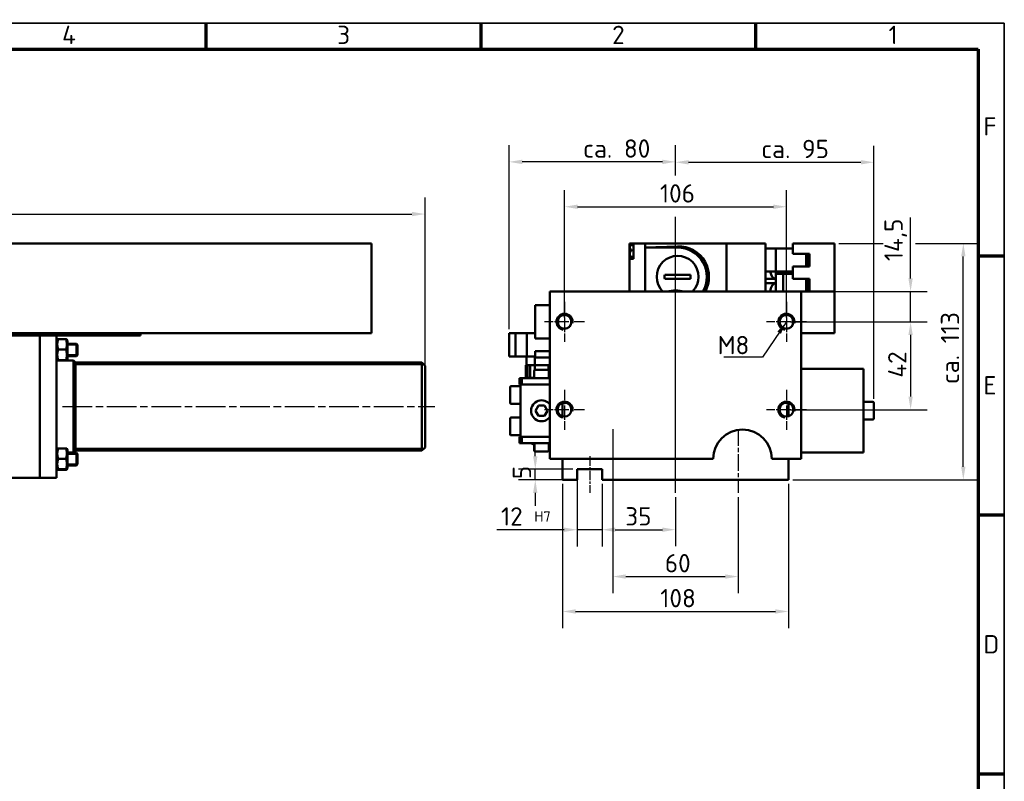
# Model space of a CAD drawing. Header units: millimetres. Extents: x 12 to 1038, y 12 to 732.
# Tile 4 of 4: x 567 to 1038, y 368 to 732. Entities that reach past the tile are written whole.
import ezdxf

# ---------------------------------------------------------------- set-up
doc = ezdxf.new("R2010")
doc.units = ezdxf.units.MM
doc.header["$LTSCALE"] = 2.5
doc.linetypes.add('CHAIN', pattern=[0.3543, 0.2362, -0.0295, 0.0591, -0.0295])
doc.layers.get('0').update_dxf_attribs({"lineweight": 25})
for name, color, linetype, lineweight in [('Bemaßung (ISO)', 7, 'Continuous', 25), ('Mittellinie (ISO)', 7, 'Continuous', 25), ('Mittelpunktmarkierung (ISO)', 7, 'Continuous', 25), ('Rahmen (ISO)', 7, 'Continuous', 70), ('Sichtbar (ISO)', 7, 'Continuous', 50), ('Sichtbar schmal (ISO)', 7, 'Continuous', 35), ('Symbol (ISO)', 7, 'Continuous', 25)]:
    doc.layers.add(name, color=color, linetype=linetype, lineweight=lineweight)
doc.styles.add('Notiztext (DIN)', font='isocpeur.ttf')
doc.dimstyles.new('Standard (DIN)', dxfattribs={"dimscale": 2.5, "dimtxt": 3.5, "dimasz": 2.5, "dimexe": 3.175, "dimexo": 0.8, "dimgap": 0.8, "dimtad": 1, "dimdec": 3, "dimrnd": 1e-08, "dimtxsty": 'Notiztext (DIN)', "dimcen": 0.09, "dimdle": 10, "dimclrd": 256, "dimclre": 256, "dimclrt": 256, "dimazin": 2, "dimtfac": 0.571429, "dimtdec": 3, "dimtmove": 0, "dimatfit": 3, "dimfxl": 1, "dimtolj": 1, "dimlwd": -1, "dimlwe": -1, "dimarcsym": 0})
doc.dimstyles.new('Standard - Methode 2a (DIN)$7', dxfattribs={"dimscale": 2.5, "dimtxt": 3.5, "dimasz": 2.5, "dimexe": 3.175, "dimexo": 0.8, "dimgap": 0.8, "dimtad": 1, "dimtih": 1, "dimtoh": 1, "dimrnd": 1e-08, "dimtxsty": 'Notiztext (DIN)', "dimcen": 0.09, "dimdle": 10, "dimclrd": 256, "dimclre": 256, "dimclrt": 256, "dimazin": 2, "dimtfac": 1, "dimtmove": 0, "dimatfit": 3, "dimfxl": 1, "dimtolj": 1, "dimlwd": -1, "dimlwe": -1, "dimarcsym": 0})

# ---------------------------------------------------------------- blocks, each defined once
blk = doc.blocks.new('Ränder Hagen+Goebel Rahmen')
at = {"layer": 'Rahmen (ISO)', "linetype": 'Continuous', "lineweight": 35}
for p, q in [((5, 292), (415, 292)), ((415, 292), (415, 5))]:
    blk.add_line(p, q, dxfattribs=at)
at = {"layer": 'Rahmen (ISO)'}
for p, q in [((262.5, 287), (262.5, 292)), ((315, 287), (315, 292)), ((367.5, 287), (367.5, 292)), ((10, 287), (410, 287)), ((410, 287), (410, 10)), ((410, 247.5), (415, 247.5)), ((410, 198), (415, 198)), ((410, 148.5), (415, 148.5))]:
    blk.add_line(p, q, dxfattribs=at)
at = {"layer": 'Symbol (ISO)', "char_height": 3.5, "style": 'Notiztext (DIN)'}
for s, insert, attachment_point in [('4', (236.25, 288), 8), ('3', (288.75, 288), 8), ('2', (341.25, 288), 8), ('1', (393.75, 288), 8), ('F', (411, 272.25), 4), ('E', (411, 222.75), 4), ('D', (411, 173.25), 4)]:
    blk.add_mtext(s, dxfattribs=dict(at, insert=insert, attachment_point=attachment_point))
blk = doc.blocks.new('*D13')
at = {"layer": 'Bemaßung (ISO)'}
for p, q in [((79.24, 603.74), (79.24, 646.67)), ((760.74, 557.66), (760.74, 646.67)), ((85.49, 638.74), (754.49, 638.74))]:
    blk.add_line(p, q, dxfattribs=at)
for points in [[(85.49, 639.78), (85.49, 637.69), (79.24, 638.74)], [(754.49, 639.78), (754.49, 637.69), (760.74, 638.74)]]:
    blk.add_solid(points, dxfattribs=at)
at = {"layer": 'Defpoints', "color": 0}
for p in [(760.74, 638.74), (79.24, 601.74), (760.74, 555.66)]:
    blk.add_point(p, dxfattribs=at)
at = {"layer": 'Bemaßung (ISO)', "insert": (311.49, 649.49), "char_height": 8.75, "attachment_point": 1, "style": 'Notiztext (DIN)'}
blk.add_mtext('\\A1; ca. 682', dxfattribs=at)
blk = doc.blocks.new('*D20')
at = {"layer": 'Bemaßung (ISO)'}
for p, q in [((813.41, 522.99), (813.41, 529.24)), ((831.41, 516.74), (805.47, 516.74)), ((813.41, 511.74), (813.41, 516.74)), ((831.41, 511.74), (805.47, 511.74)), ((813.41, 505.49), (813.41, 499.24))]:
    blk.add_line(p, q, dxfattribs=at)
for points in [[(812.37, 522.99), (814.45, 522.99), (813.41, 516.74)], [(812.37, 505.49), (814.45, 505.49), (813.41, 511.74)]]:
    blk.add_solid(points, dxfattribs=at)
at = {"layer": 'Defpoints', "color": 0}
for p in [(813.41, 516.74), (833.41, 516.74), (833.41, 511.74)]:
    blk.add_point(p, dxfattribs=at)
at = {"layer": 'Bemaßung (ISO)', "insert": (802.66, 512.05), "char_height": 8.75, "attachment_point": 1, "rotation": 90, "style": 'Notiztext (DIN)'}
blk.add_mtext('\\A1;5', dxfattribs=at)
blk = doc.blocks.new('*D21')
at = {"layer": 'Bemaßung (ISO)'}
for p, q in [((833.41, 514.74), (833.41, 479.92)), ((845.41, 509.74), (845.41, 479.92)), ((827.16, 487.86), (795.04, 487.86)), ((845.41, 487.86), (833.41, 487.86)), ((851.66, 487.86), (857.91, 487.86))]:
    blk.add_line(p, q, dxfattribs=at)
for points in [[(827.16, 488.9), (827.16, 486.82), (833.41, 487.86)], [(851.66, 488.9), (851.66, 486.82), (845.41, 487.86)]]:
    blk.add_solid(points, dxfattribs=at)
at = {"layer": 'Defpoints', "color": 0}
for p in [(833.41, 516.74), (845.41, 511.74), (845.41, 487.86)]:
    blk.add_point(p, dxfattribs=at)
at = {"layer": 'Bemaßung (ISO)', "insert": (797.04, 498.61), "char_height": 8.75, "attachment_point": 1, "style": 'Notiztext (DIN)'}
blk.add_mtext('\\A1;12 \\fISOCPEUR|b0|i0;\\H5.0000;H7', dxfattribs=at)
blk = doc.blocks.new('*D22')
at = {"layer": 'Bemaßung (ISO)'}
for p, q in [((845.41, 509.74), (845.41, 479.95)), ((880.41, 503.49), (880.41, 479.95)), ((851.66, 487.89), (874.16, 487.89))]:
    blk.add_line(p, q, dxfattribs=at)
for points in [[(851.66, 488.93), (851.66, 486.85), (845.41, 487.89)], [(874.16, 488.93), (874.16, 486.85), (880.41, 487.89)]]:
    blk.add_solid(points, dxfattribs=at)
at = {"layer": 'Defpoints', "color": 0}
for p in [(845.41, 511.74), (880.41, 505.49), (880.41, 487.89)]:
    blk.add_point(p, dxfattribs=at)
at = {"layer": 'Bemaßung (ISO)', "insert": (856.41, 498.64), "char_height": 8.75, "attachment_point": 1, "style": 'Notiztext (DIN)'}
blk.add_mtext('\\A1;35', dxfattribs=at)
blk = doc.blocks.new('*D23')
at = {"layer": 'Bemaßung (ISO)'}
for p, q in [((850.41, 533.99), (850.41, 457.55)), ((910.41, 503.49), (910.41, 457.55)), ((856.66, 465.49), (904.16, 465.49))]:
    blk.add_line(p, q, dxfattribs=at)
for points in [[(856.66, 466.53), (856.66, 464.44), (850.41, 465.49)], [(904.16, 466.53), (904.16, 464.44), (910.41, 465.49)]]:
    blk.add_solid(points, dxfattribs=at)
at = {"layer": 'Defpoints', "color": 0}
for p in [(850.41, 535.99), (910.41, 505.49), (910.41, 465.49)]:
    blk.add_point(p, dxfattribs=at)
at = {"layer": 'Bemaßung (ISO)', "insert": (875.32, 476.24), "char_height": 8.75, "attachment_point": 1, "style": 'Notiztext (DIN)'}
blk.add_mtext('\\A1;60', dxfattribs=at)
blk = doc.blocks.new('*D24')
at = {"layer": 'Bemaßung (ISO)'}
for p, q in [((826.41, 509.74), (826.41, 440.86)), ((934.41, 509.74), (934.41, 440.86)), ((832.66, 448.79), (928.16, 448.79))]:
    blk.add_line(p, q, dxfattribs=at)
for points in [[(832.66, 449.83), (832.66, 447.75), (826.41, 448.79)], [(928.16, 449.83), (928.16, 447.75), (934.41, 448.79)]]:
    blk.add_solid(points, dxfattribs=at)
at = {"layer": 'Defpoints', "color": 0}
for p in [(826.41, 511.74), (934.41, 511.74), (934.41, 448.79)]:
    blk.add_point(p, dxfattribs=at)
at = {"layer": 'Bemaßung (ISO)', "insert": (873.13, 459.54), "char_height": 8.75, "attachment_point": 1, "style": 'Notiztext (DIN)'}
blk.add_mtext('\\A1;108', dxfattribs=at)
blk = doc.blocks.new('*D25')
at = {"layer": 'Bemaßung (ISO)'}
for p, q in [((800.91, 583.74), (800.91, 671.61)), ((880.41, 657.17), (880.41, 671.61)), ((874.16, 663.68), (807.16, 663.68)), ((880.41, 507.49), (880.41, 637.35))]:
    blk.add_line(p, q, dxfattribs=at)
for points in [[(807.16, 664.72), (807.16, 662.63), (800.91, 663.68)], [(874.16, 664.72), (874.16, 662.63), (880.41, 663.68)]]:
    blk.add_solid(points, dxfattribs=at)
at = {"layer": 'Defpoints', "color": 0}
for p in [(800.91, 663.68), (800.91, 581.74), (880.41, 505.49)]:
    blk.add_point(p, dxfattribs=at)
at = {"layer": 'Bemaßung (ISO)', "insert": (849.53, 670.05), "char_height": 8.75, "attachment_point": 5, "style": 'Notiztext (DIN)'}
blk.add_mtext('\\A1; ca. 80', dxfattribs=at)
blk = doc.blocks.new('*D26')
at = {"layer": 'Bemaßung (ISO)'}
for p, q in [((880.41, 658.22), (880.41, 671.42)), ((975.21, 550.49), (975.21, 671.42)), ((886.66, 663.49), (968.96, 663.49)), ((880.41, 507.49), (880.41, 632.97))]:
    blk.add_line(p, q, dxfattribs=at)
for points in [[(886.66, 664.53), (886.66, 662.44), (880.41, 663.49)], [(968.96, 664.53), (968.96, 662.44), (975.21, 663.49)]]:
    blk.add_solid(points, dxfattribs=at)
at = {"layer": 'Defpoints', "color": 0}
for p in [(975.21, 663.49), (975.21, 548.49), (880.41, 505.49)]:
    blk.add_point(p, dxfattribs=at)
at = {"layer": 'Bemaßung (ISO)', "insert": (934.76, 669.86), "char_height": 8.75, "attachment_point": 5, "style": 'Notiztext (DIN)'}
blk.add_mtext('\\A1; ca. 95', dxfattribs=at)
blk = doc.blocks.new('*D27')
at = {"layer": 'Bemaßung (ISO)'}
for p, q in [((958.41, 624.74), (979.66, 624.74)), ((995.02, 624.74), (1025.85, 624.74)), ((1017.92, 517.99), (1017.92, 618.49)), ((936.41, 511.74), (1025.85, 511.74))]:
    blk.add_line(p, q, dxfattribs=at)
for points in [[(1016.87, 618.49), (1018.96, 618.49), (1017.92, 624.74)], [(1016.87, 517.99), (1018.96, 517.99), (1017.92, 511.74)]]:
    blk.add_solid(points, dxfattribs=at)
at = {"layer": 'Defpoints', "color": 0}
for p in [(956.41, 624.74), (1017.92, 624.74), (934.41, 511.74)]:
    blk.add_point(p, dxfattribs=at)
at = {"layer": 'Bemaßung (ISO)', "insert": (1011.54, 574.68), "char_height": 8.75, "attachment_point": 5, "rotation": 90, "style": 'Notiztext (DIN)'}
blk.add_mtext('\\A1;ca. 113', dxfattribs=at)
blk = doc.blocks.new('*D30')
at = {"layer": 'Bemaßung (ISO)'}
for p, q in [((827.41, 589.24), (827.41, 650.17)), ((933.41, 589.24), (933.41, 650.17)), ((833.66, 642.24), (927.16, 642.24))]:
    blk.add_line(p, q, dxfattribs=at)
for points in [[(833.66, 643.28), (833.66, 641.19), (827.41, 642.24)], [(927.16, 643.28), (927.16, 641.19), (933.41, 642.24)]]:
    blk.add_solid(points, dxfattribs=at)
at = {"layer": 'Defpoints', "color": 0}
for p in [(933.41, 642.24), (827.41, 587.24), (933.41, 587.24)]:
    blk.add_point(p, dxfattribs=at)
at = {"layer": 'Bemaßung (ISO)', "insert": (872.97, 652.99), "char_height": 8.75, "attachment_point": 1, "style": 'Notiztext (DIN)'}
blk.add_mtext('\\A1;106', dxfattribs=at)
blk = doc.blocks.new('*D31')
at = {"layer": 'Bemaßung (ISO)'}
for p, q in [((992.73, 607.99), (992.73, 637.05)), ((822.41, 601.74), (1000.67, 601.74)), ((992.73, 587.24), (992.73, 601.74)), ((935.41, 587.24), (1000.67, 587.24)), ((992.73, 580.99), (992.73, 574.74))]:
    blk.add_line(p, q, dxfattribs=at)
for points in [[(991.69, 607.99), (993.77, 607.99), (992.73, 601.74)], [(991.69, 580.99), (993.77, 580.99), (992.73, 587.24)]]:
    blk.add_solid(points, dxfattribs=at)
at = {"layer": 'Defpoints', "color": 0}
for p in [(820.41, 601.74), (933.41, 587.24), (992.73, 587.24)]:
    blk.add_point(p, dxfattribs=at)
at = {"layer": 'Bemaßung (ISO)', "insert": (980.23, 616.24), "char_height": 8.75, "attachment_point": 1, "rotation": 90, "style": 'Notiztext (DIN)'}
blk.add_mtext('\\A1;14,5', dxfattribs=at)
blk = doc.blocks.new('*D32')
at = {"layer": 'Bemaßung (ISO)'}
for p, q in [((935.41, 587.24), (1000.67, 587.24)), ((992.73, 580.99), (992.73, 551.49)), ((935.41, 545.24), (1000.67, 545.24))]:
    blk.add_line(p, q, dxfattribs=at)
for points in [[(991.69, 580.99), (993.77, 580.99), (992.73, 587.24)], [(991.69, 551.49), (993.77, 551.49), (992.73, 545.24)]]:
    blk.add_solid(points, dxfattribs=at)
at = {"layer": 'Defpoints', "color": 0}
for p in [(933.41, 587.24), (933.41, 545.24), (992.73, 545.24)]:
    blk.add_point(p, dxfattribs=at)
at = {"layer": 'Bemaßung (ISO)', "insert": (981.98, 560.55), "char_height": 8.75, "attachment_point": 1, "rotation": 90, "style": 'Notiztext (DIN)'}
blk.add_mtext('\\A1;42', dxfattribs=at)

msp = doc.modelspace()

# ---------------------------------------------------------------- linework, layer by layer
at = {"layer": 'Bemaßung (ISO)'}
msp.add_line((760.7379, 555.6583), (760.7379, 557.6583), dxfattribs=at)
at = {"layer": 'Mittellinie (ISO)', "linetype": 'CHAIN', "ltscale": 23.990969}
for p, q in [((880.4115, 505.4858), (880.4115, 566.4858)), ((587.4879, 546.7358), (765.4879, 546.7358))]:
    msp.add_line(p, q, dxfattribs=at)
at = {"layer": 'Mittellinie (ISO)', "linetype": 'CHAIN', "ltscale": 13.55663}
for p, q in [((850.4115, 535.9858), (850.4115, 505.4858)), ((910.4115, 535.9858), (910.4115, 505.4858))]:
    msp.add_line(p, q, dxfattribs=at)
at = {"layer": 'Mittellinie (ISO)', "linetype": 'CHAIN', "ltscale": 7.778352}
msp.add_line((839.4115, 522.9858), (839.4115, 505.4858), dxfattribs=at)
at = {"layer": 'Mittelpunktmarkierung (ISO)', "linetype": 'CHAIN', "ltscale": 8.510415}
for p, q in [((827.4115, 596.8093), (827.4115, 577.6623)), ((933.4115, 596.8093), (933.4115, 577.6623)), ((836.985, 587.2358), (817.838, 587.2358)), ((942.985, 587.2358), (923.838, 587.2358)), ((827.4115, 554.8093), (827.4115, 535.6623)), ((933.4115, 554.8093), (933.4115, 535.6623)), ((836.985, 545.2358), (817.838, 545.2358)), ((942.985, 545.2358), (923.838, 545.2358))]:
    msp.add_line(p, q, dxfattribs=at)
at = {"layer": 'Sichtbar (ISO)'}
for p, q in [((495.2379, 624.7358), (735.2379, 624.7358)), ((735.2379, 581.7358), (735.2379, 624.7358)), ((858.4115, 624.6358), (858.4115, 621.3358)), ((860.4115, 624.6358), (858.4115, 624.6358)), ((858.4115, 621.3358), (858.4115, 617.3358)), ((858.6115, 623.3202), (858.6115, 621.7358)), ((858.6115, 621.7358), (859.0679, 621.7358)), ((859.0679, 623.8183), (860.4115, 623.9358)), ((859.0679, 621.7358), (859.4215, 621.7358)), ((859.4215, 620.9358), (859.4215, 621.7358)), ((860.4115, 624.6358), (860.4115, 617.3358)), ((865.9115, 624.6358), (860.4115, 624.6358)), ((865.9115, 624.6358), (865.9115, 624.7358)), ((902.8813, 624.7358), (865.9115, 624.7358)), ((865.9115, 624.6358), (865.9115, 601.7358)), ((865.9115, 622.7358), (881.4115, 623.2771)), ((881.4115, 622.7358), (865.9115, 622.7358)), ((902.8813, 624.7358), (904.8115, 624.7358)), ((905.4814, 624.7358), (904.8115, 624.7358)), ((904.8115, 601.7358), (904.8115, 624.7358)), ((910.3377, 624.7358), (905.4814, 624.7358)), ((912.5547, 624.7358), (910.3377, 624.7358)), ((919.9069, 624.7358), (912.5547, 624.7358)), ((922.02, 624.7358), (919.9069, 624.7358)), ((922.4115, 624.7358), (922.02, 624.7358)), ((922.4115, 624.7358), (923.4115, 624.7358)), ((923.4115, 622.2358), (923.4115, 624.7358)), ((923.4115, 622.2358), (923.4115, 611.2358)), ((923.4115, 622.2358), (928.4115, 622.2358)), ((928.4115, 622.2358), (928.4115, 611.2358)), ((928.4115, 622.2358), (936.4115, 622.2358)), ((936.4115, 619.7358), (936.4115, 624.7358)), ((936.4115, 624.7358), (956.4115, 624.7358)), ((956.4115, 624.7358), (956.4115, 601.7358)), ((860.4115, 617.3358), (858.4115, 617.3358)), ((858.4115, 617.3358), (858.4115, 601.7358)), ((859.0679, 620.9358), (858.6115, 620.9358)), ((858.6115, 620.9358), (858.6115, 618.9515)), ((859.4215, 620.9358), (859.0679, 620.9358)), ((859.0679, 618.4534), (860.4115, 618.3358)), ((944.4115, 619.7358), (936.4115, 619.7358)), ((942.9115, 619.7358), (942.9115, 613.7358)), ((943.4115, 619.2358), (942.9115, 619.7358)), ((943.4115, 614.2358), (943.4115, 619.2358)), ((944.4115, 613.7358), (944.4115, 619.7358)), ((936.4115, 613.7358), (944.4115, 613.7358)), ((936.4115, 607.7358), (936.4115, 613.7358)), ((943.4115, 614.2358), (942.9115, 613.7358)), ((875.2608, 609.7358), (887.5622, 609.7358)), ((887.5622, 607.7358), (875.2608, 607.7358)), ((923.4115, 601.7358), (923.4115, 611.2358)), ((923.4115, 611.2358), (928.4115, 611.2358)), ((923.4115, 607.7458), (928.3341, 607.7458)), ((928.3341, 607.7458), (928.3341, 611.2358)), ((928.4115, 610.2358), (928.3341, 610.2358)), ((928.4115, 611.2358), (936.4115, 611.2358)), ((931.9115, 610.2358), (928.4115, 610.2358)), ((928.4115, 601.7358), (928.4115, 610.2358)), ((936.4115, 610.2358), (931.9115, 610.2358)), ((931.9115, 601.7358), (931.9115, 610.2358)), ((944.4115, 607.7358), (936.4115, 607.7358)), ((942.9115, 607.7358), (943.4115, 607.2358)), ((942.9115, 607.7358), (942.9115, 601.7358)), ((943.4115, 602.2358), (943.4115, 607.2358)), ((944.4115, 601.7358), (944.4115, 607.7358)), ((923.4115, 605.7258), (928.3341, 605.7258)), ((928.3341, 601.7358), (928.3341, 605.7258)), ((942.9115, 601.7358), (943.4115, 602.2358)), ((820.4115, 521.7358), (820.4115, 601.7358)), ((820.4115, 601.7358), (940.4115, 601.7358)), ((940.4115, 601.7358), (940.4115, 521.7358)), ((940.4115, 601.7358), (956.4115, 601.7358)), ((956.4115, 601.7358), (956.4115, 581.7358)), ((813.4115, 595.2358), (813.4115, 579.2358)), ((820.4115, 595.2358), (813.4115, 595.2358)), ((824.4115, 588.6661), (824.4115, 585.8056)), ((936.4115, 585.8056), (936.4115, 588.6661)), ((425.2379, 581.7358), (735.2379, 581.7358)), ((549.7379, 580.7358), (624.7379, 580.7358)), ((576.7379, 580.7358), (576.7379, 512.7358)), ((576.7379, 580.7358), (576.7379, 512.7358)), ((584.7379, 580.7358), (584.7379, 512.7358)), ((584.7379, 578.2418), (585.0578, 578.7958)), ((585.502, 578.9032), (589.1738, 578.9032)), ((589.9379, 578.2418), (589.6181, 578.7958)), ((624.7379, 581.7358), (624.7379, 580.7358)), ((800.9115, 581.7358), (803.9115, 581.7358)), ((800.9115, 570.7358), (800.9115, 581.7358)), ((803.9115, 581.7358), (809.4115, 581.7358)), ((803.9115, 581.7358), (803.9115, 570.7358)), ((809.4115, 581.7358), (809.4115, 570.7358)), ((809.4115, 581.7358), (813.4115, 581.7358)), ((813.4115, 579.2358), (820.4115, 579.2358)), ((956.4115, 581.7358), (940.4115, 581.7358)), ((585.502, 574.0226), (589.1738, 574.0226)), ((589.9379, 569.3418), (589.9379, 578.2418)), ((589.9379, 576.7918), (594.2379, 576.7918)), ((594.2379, 570.7918), (594.2379, 576.7918)), ((594.7379, 576.2918), (594.2379, 576.7918)), ((594.7379, 576.2918), (594.7379, 571.2918)), ((584.7379, 569.3418), (585.0578, 568.7878)), ((589.9379, 569.3418), (589.6181, 568.7878)), ((589.9379, 570.7918), (594.2379, 570.7918)), ((594.7379, 571.2918), (594.2379, 570.7918)), ((803.9115, 570.7358), (800.9115, 570.7358)), ((809.4115, 570.7358), (803.9115, 570.7358)), ((809.2115, 566.5358), (809.2115, 570.7358)), ((813.4115, 570.7358), (809.4115, 570.7358)), ((813.2115, 566.5358), (813.2115, 570.7358)), ((820.4115, 573.2358), (813.4115, 573.2358)), ((813.4115, 573.2358), (813.4115, 570.2358)), ((820.4115, 570.2358), (813.4115, 570.2358)), ((584.7379, 568.7358), (585.1828, 568.7358)), ((585.502, 568.9112), (589.1738, 568.9112)), ((585.502, 568.6805), (589.1738, 568.6805)), ((589.4931, 568.7358), (592.7379, 568.7358)), ((592.7379, 524.7358), (592.7379, 568.7358)), ((593.7379, 567.7358), (592.7379, 568.7358)), ((593.7379, 525.7358), (593.7379, 567.7358)), ((593.7379, 567.7358), (759.2379, 567.7358)), ((593.7379, 525.7358), (593.7379, 567.7358)), ((759.2379, 525.7358), (759.2379, 567.7358)), ((760.7379, 566.2358), (759.2379, 567.7358)), ((760.7379, 527.2358), (760.7379, 566.2358)), ((808.9115, 566.5358), (809.6492, 566.5358)), ((808.9115, 560.2358), (808.9115, 566.5358)), ((809.6492, 566.5358), (810.9442, 566.5358)), ((809.6492, 560.5358), (809.6492, 566.5358)), ((810.9442, 566.5358), (813.1706, 566.5358)), ((810.9442, 566.5358), (810.9442, 560.5358)), ((813.1706, 566.5358), (813.1706, 564.2102)), ((813.1706, 566.5358), (819.6551, 566.5358)), ((819.6551, 566.5358), (820.4115, 566.5358)), ((819.6551, 564.2092), (819.6551, 566.5358)), ((959.4115, 564.7358), (940.4115, 564.7358)), ((959.4115, 564.7258), (959.4115, 564.7358)), ((959.5115, 564.7258), (959.4115, 564.7258)), ((970.2115, 564.7358), (959.5115, 564.7358)), ((959.5115, 564.7358), (959.5115, 564.7258)), ((970.2115, 564.7358), (970.2115, 524.7358)), ((806.9115, 560.2358), (805.9115, 560.2358)), ((805.9115, 560.2358), (805.9115, 557.2358)), ((806.9115, 557.2358), (806.9115, 560.2358)), ((820.4115, 560.2358), (806.9115, 560.2358)), ((809.6492, 560.5358), (812.9115, 560.5358)), ((812.9115, 563.8358), (812.9115, 560.2358)), ((813.3115, 564.2358), (819.5115, 564.2358)), ((819.9115, 563.8358), (819.9115, 560.2358)), ((819.9115, 560.5358), (820.4115, 560.5358)), ((801.4115, 548.4858), (801.4115, 555.9858)), ((801.9115, 556.4858), (806.4115, 556.4858)), ((805.9115, 557.2358), (806.4115, 557.2358)), ((806.4115, 532.2358), (806.4115, 557.2358)), ((806.4115, 557.2358), (820.4115, 557.2358)), ((801.9115, 547.9858), (806.4115, 547.9858)), ((813.5247, 544.7358), (814.9681, 547.2358)), ((814.9681, 547.2358), (817.8549, 547.2358)), ((817.8549, 547.2358), (819.2982, 544.7358)), ((826.4115, 542.0664), (826.4115, 548.4053)), ((934.4115, 548.4053), (934.4115, 542.0664)), ((974.7115, 548.9858), (970.2115, 548.9858)), ((975.2115, 548.4858), (975.2115, 540.9858)), ((801.4115, 533.4858), (801.4115, 540.9858)), ((801.9115, 541.4858), (806.4115, 541.4858)), ((814.9681, 542.2358), (813.5247, 544.7358)), ((817.8549, 542.2358), (814.9681, 542.2358)), ((819.2982, 544.7358), (817.8549, 542.2358)), ((974.7115, 540.4858), (970.2115, 540.4858)), ((801.9115, 532.9858), (806.4115, 532.9858)), ((805.9115, 532.2358), (805.9115, 529.2358)), ((806.4115, 532.2358), (805.9115, 532.2358)), ((820.4115, 532.2358), (806.4115, 532.2358)), ((806.9115, 529.2358), (806.9115, 532.2358)), ((760.7379, 527.2358), (759.2379, 525.7358)), ((805.9115, 529.2358), (806.9115, 529.2358)), ((820.4115, 529.2358), (806.9115, 529.2358)), ((812.9115, 528.7358), (812.4115, 528.7358)), ((812.9115, 525.6358), (812.9115, 529.2358)), ((819.9115, 525.6358), (819.9115, 529.2358)), ((820.4115, 528.7358), (819.9115, 528.7358)), ((584.7379, 526.0862), (585.057, 526.6389)), ((585.502, 526.7284), (589.1738, 526.7284)), ((589.9379, 526.0862), (589.6188, 526.6389)), ((589.9379, 517.1862), (589.9379, 526.0862)), ((589.9379, 524.7358), (592.7379, 524.7358)), ((589.9379, 524.6362), (594.2379, 524.6362)), ((593.7379, 525.7358), (592.7379, 524.7358)), ((593.7379, 525.7358), (759.2379, 525.7358)), ((594.2379, 518.6362), (594.2379, 524.6362)), ((594.7379, 524.1362), (594.2379, 524.6362)), ((594.7379, 524.1362), (594.7379, 519.1362)), ((819.5115, 525.2358), (813.3115, 525.2358)), ((959.4115, 524.7358), (940.4115, 524.7358)), ((959.4115, 524.7458), (959.4215, 524.7458)), ((959.4115, 524.7358), (959.4115, 524.7458)), ((959.4215, 524.7458), (959.4215, 524.7358)), ((970.2115, 524.7358), (959.4215, 524.7358)), ((585.502, 521.8261), (589.1738, 521.8261)), ((589.9379, 518.6362), (594.2379, 518.6362)), ((589.9379, 518.6358), (594.2379, 518.6358)), ((594.7379, 519.1362), (594.2379, 518.6362)), ((594.7379, 519.1358), (594.2379, 518.6358)), ((594.2379, 518.6358), (594.2379, 518.6362)), ((594.7379, 519.1362), (594.7379, 519.1358)), ((898.4115, 521.7358), (820.4115, 521.7358)), ((826.4115, 511.7358), (826.4115, 521.7358)), ((940.4115, 521.7358), (926.4115, 521.7358)), ((934.4115, 521.7358), (934.4115, 511.7358)), ((584.7379, 517.1862), (585.057, 516.6335)), ((585.502, 516.7338), (589.1738, 516.7338)), ((585.502, 516.544), (589.1738, 516.544)), ((589.9379, 517.1862), (589.6188, 516.6335)), ((845.4115, 516.7358), (833.4115, 516.7358)), ((833.4115, 516.7358), (833.4115, 511.7358)), ((845.4115, 511.7358), (845.4115, 516.7358)), ((576.7379, 512.7358), (558.7379, 512.7358)), ((584.7379, 512.7358), (576.7379, 512.7358)), ((833.4115, 511.7358), (826.4115, 511.7358)), ((934.4115, 511.7358), (845.4115, 511.7358))]:
    msp.add_line(p, q, dxfattribs=at)
at = {"layer": 'Sichtbar (ISO)', "flags": 128}
for points in [[(928.3341, 607.7458), (928.334, 607.7459), (928.3337, 607.7459), (928.3331, 607.7459), (928.3323, 607.746), (928.3313, 607.7461), (928.33, 607.7463), (928.3285, 607.7464), (928.3267, 607.7466), (928.3248, 607.7468), (928.3225, 607.747), (928.3201, 607.7472), (928.3174, 607.7475), (928.3145, 607.7478), (928.3114, 607.7481), (928.308, 607.7484), (928.3044, 607.7487), (928.3005, 607.7491), (928.2964, 607.7495), (928.2921, 607.7499), (928.2875, 607.7503), (928.2827, 607.7507), (928.2778, 607.7512), (928.2726, 607.7516), (928.2672, 607.7521)], [(928.2672, 605.7196), (928.2726, 605.72), (928.2778, 605.7205), (928.2827, 605.721), (928.2875, 605.7214), (928.2921, 605.7218), (928.2964, 605.7222), (928.3005, 605.7226), (928.3044, 605.7229), (928.308, 605.7233), (928.3114, 605.7236), (928.3145, 605.7239), (928.3174, 605.7242), (928.3201, 605.7244), (928.3225, 605.7247), (928.3248, 605.7249), (928.3267, 605.7251), (928.3285, 605.7253), (928.33, 605.7254), (928.3313, 605.7255), (928.3323, 605.7257), (928.3331, 605.7257), (928.3337, 605.7258), (928.334, 605.7258), (928.3341, 605.7258)], [(585.502, 578.9032), (585.4261, 578.6725), (585.3584, 578.4495), (585.2984, 578.2332), (585.2458, 578.0227), (585.2, 577.8173), (585.161, 577.6161), (585.1283, 577.4186), (585.1019, 577.224), (585.0815, 577.0317), (585.067, 576.8412), (585.0583, 576.6517), (585.0554, 576.4629), (585.0583, 576.274), (585.067, 576.0846), (585.0815, 575.894), (585.1019, 575.7018), (585.1283, 575.5072), (585.161, 575.3096), (585.2, 575.1085), (585.2458, 574.903), (585.2984, 574.6925), (585.3584, 574.4762), (585.4261, 574.2532), (585.502, 574.0226)], [(585.0578, 578.7958), (585.0608, 578.8), (585.065, 578.8041), (585.0705, 578.8083), (585.0772, 578.8124), (585.0852, 578.8166), (585.0945, 578.8208), (585.1051, 578.825), (585.1169, 578.8293), (585.1301, 578.8336), (585.1446, 578.8379), (585.1604, 578.8422), (585.1776, 578.8466), (585.1963, 578.851), (585.2163, 578.8555), (585.2378, 578.86), (585.2607, 578.8645), (585.2852, 578.8691), (585.3112, 578.8738), (585.3388, 578.8785), (585.368, 578.8833), (585.3989, 578.8882), (585.4315, 578.8931), (585.4659, 578.8981), (585.502, 578.9032)], [(589.1738, 578.9032), (589.21, 578.8981), (589.2443, 578.8931), (589.2769, 578.8882), (589.3078, 578.8833), (589.337, 578.8785), (589.3646, 578.8738), (589.3906, 578.8691), (589.4151, 578.8645), (589.438, 578.86), (589.4595, 578.8555), (589.4796, 578.851), (589.4982, 578.8466), (589.5154, 578.8422), (589.5312, 578.8379), (589.5457, 578.8336), (589.5589, 578.8293), (589.5707, 578.825), (589.5813, 578.8208), (589.5906, 578.8166), (589.5986, 578.8124), (589.6053, 578.8083), (589.6108, 578.8041), (589.615, 578.8), (589.6181, 578.7958)], [(589.1738, 574.0226), (589.2497, 574.2532), (589.3174, 574.4762), (589.3774, 574.6925), (589.4301, 574.903), (589.4758, 575.1085), (589.5148, 575.3096), (589.5475, 575.5072), (589.5739, 575.7018), (589.5943, 575.894), (589.6088, 576.0846), (589.6175, 576.274), (589.6204, 576.4629), (589.6175, 576.6517), (589.6088, 576.8412), (589.5943, 577.0317), (589.5739, 577.224), (589.5475, 577.4186), (589.5148, 577.6161), (589.4758, 577.8173), (589.4301, 578.0227), (589.3774, 578.2332), (589.3174, 578.4495), (589.2497, 578.6725), (589.1738, 578.9032)], [(585.502, 574.0226), (585.4261, 573.781), (585.3584, 573.5474), (585.2984, 573.3209), (585.2458, 573.1005), (585.2, 572.8853), (585.161, 572.6746), (585.1283, 572.4678), (585.1019, 572.264), (585.0815, 572.0626), (585.067, 571.863), (585.0583, 571.6647), (585.0554, 571.4669), (585.0583, 571.2691), (585.067, 571.0707), (585.0815, 570.8712), (585.1019, 570.6698), (585.1283, 570.466), (585.161, 570.2591), (585.2, 570.0484), (585.2458, 569.8333), (585.2984, 569.6129), (585.3584, 569.3863), (585.4261, 569.1528), (585.502, 568.9112)], [(589.1738, 568.9112), (589.2497, 569.1528), (589.3174, 569.3863), (589.3774, 569.6129), (589.4301, 569.8333), (589.4758, 570.0484), (589.5148, 570.2591), (589.5475, 570.466), (589.5739, 570.6698), (589.5943, 570.8712), (589.6088, 571.0707), (589.6175, 571.2691), (589.6204, 571.4669), (589.6175, 571.6647), (589.6088, 571.863), (589.5943, 572.0626), (589.5739, 572.264), (589.5475, 572.4678), (589.5148, 572.6746), (589.4758, 572.8853), (589.4301, 573.1005), (589.3774, 573.3209), (589.3174, 573.5474), (589.2497, 573.781), (589.1738, 574.0226)], [(585.502, 568.9112), (585.4261, 568.9003), (585.3584, 568.8897), (585.2984, 568.8795), (585.2458, 568.8696), (585.2, 568.8599), (585.161, 568.8503), (585.1283, 568.841), (585.1019, 568.8318), (585.0815, 568.8227), (585.067, 568.8137), (585.0583, 568.8048), (585.0554, 568.7958), (585.0583, 568.7869), (585.067, 568.7779), (585.0815, 568.7689), (585.1019, 568.7599), (585.1283, 568.7507), (585.161, 568.7413), (585.2, 568.7318), (585.2458, 568.7221), (585.2984, 568.7121), (585.3584, 568.7019), (585.4261, 568.6914), (585.502, 568.6805)], [(589.1738, 568.6805), (589.2497, 568.6914), (589.3174, 568.7019), (589.3774, 568.7121), (589.4301, 568.7221), (589.4758, 568.7318), (589.5148, 568.7413), (589.5475, 568.7507), (589.5739, 568.7599), (589.5943, 568.7689), (589.6088, 568.7779), (589.6175, 568.7869), (589.6204, 568.7958), (589.6175, 568.8048), (589.6088, 568.8137), (589.5943, 568.8227), (589.5739, 568.8318), (589.5475, 568.841), (589.5148, 568.8503), (589.4758, 568.8599), (589.4301, 568.8696), (589.3774, 568.8795), (589.3174, 568.8897), (589.2497, 568.9003), (589.1738, 568.9112)], [(585.502, 526.7284), (585.4261, 526.4968), (585.3584, 526.2727), (585.2984, 526.0555), (585.2458, 525.844), (585.2, 525.6377), (585.161, 525.4356), (585.1283, 525.2372), (585.1019, 525.0417), (585.0815, 524.8486), (585.067, 524.6572), (585.0583, 524.4669), (585.0554, 524.2772), (585.0583, 524.0876), (585.067, 523.8973), (585.0815, 523.7059), (585.1019, 523.5127), (585.1283, 523.3173), (585.161, 523.1189), (585.2, 522.9168), (585.2458, 522.7104), (585.2984, 522.499), (585.3584, 522.2818), (585.4261, 522.0577), (585.502, 521.8261)], [(585.057, 526.6389), (585.0596, 526.6424), (585.0635, 526.6458), (585.0687, 526.6493), (585.0752, 526.6528), (585.0829, 526.6563), (585.092, 526.6598), (585.1024, 526.6633), (585.1141, 526.6668), (585.1272, 526.6704), (585.1416, 526.674), (585.1574, 526.6776), (585.1746, 526.6812), (585.1932, 526.6849), (585.2133, 526.6886), (585.2349, 526.6924), (585.258, 526.6962), (585.2827, 526.7), (585.3089, 526.7039), (585.3368, 526.7079), (585.3663, 526.7118), (585.3975, 526.7159), (585.4305, 526.72), (585.4653, 526.7242), (585.502, 526.7284)], [(589.1738, 526.7284), (589.2105, 526.7242), (589.2453, 526.72), (589.2783, 526.7159), (589.3095, 526.7118), (589.339, 526.7079), (589.3669, 526.7039), (589.3931, 526.7), (589.4178, 526.6962), (589.4409, 526.6924), (589.4625, 526.6886), (589.4826, 526.6849), (589.5012, 526.6812), (589.5184, 526.6776), (589.5342, 526.674), (589.5487, 526.6704), (589.5617, 526.6668), (589.5734, 526.6633), (589.5838, 526.6598), (589.5929, 526.6563), (589.6006, 526.6528), (589.6071, 526.6493), (589.6123, 526.6458), (589.6162, 526.6424), (589.6188, 526.6389)], [(589.1738, 521.8261), (589.2497, 522.0577), (589.3174, 522.2818), (589.3774, 522.499), (589.4301, 522.7104), (589.4758, 522.9168), (589.5148, 523.1189), (589.5475, 523.3173), (589.5739, 523.5127), (589.5943, 523.7059), (589.6088, 523.8973), (589.6175, 524.0876), (589.6204, 524.2772), (589.6175, 524.4669), (589.6088, 524.6572), (589.5943, 524.8486), (589.5739, 525.0417), (589.5475, 525.2372), (589.5148, 525.4356), (589.4758, 525.6377), (589.4301, 525.844), (589.3774, 526.0555), (589.3174, 526.2727), (589.2497, 526.4968), (589.1738, 526.7284)], [(585.502, 521.8261), (585.4261, 521.5854), (585.3584, 521.3527), (585.2984, 521.127), (585.2458, 520.9074), (585.2, 520.6931), (585.161, 520.4832), (585.1283, 520.2771), (585.1019, 520.0741), (585.0815, 519.8734), (585.067, 519.6746), (585.0583, 519.477), (585.0554, 519.28), (585.0583, 519.0829), (585.067, 518.8853), (585.0815, 518.6865), (585.1019, 518.4859), (585.1283, 518.2828), (585.161, 518.0767), (585.2, 517.8668), (585.2458, 517.6525), (585.2984, 517.4329), (585.3584, 517.2072), (585.4261, 516.9745), (585.502, 516.7338)], [(589.1738, 516.7338), (589.2497, 516.9745), (589.3174, 517.2072), (589.3774, 517.4329), (589.4301, 517.6525), (589.4758, 517.8668), (589.5148, 518.0767), (589.5475, 518.2828), (589.5739, 518.4859), (589.5943, 518.6865), (589.6088, 518.8853), (589.6175, 519.0829), (589.6204, 519.28), (589.6175, 519.477), (589.6088, 519.6746), (589.5943, 519.8734), (589.5739, 520.0741), (589.5475, 520.2771), (589.5148, 520.4832), (589.4758, 520.6931), (589.4301, 520.9074), (589.3774, 521.127), (589.3174, 521.3527), (589.2497, 521.5854), (589.1738, 521.8261)], [(585.502, 516.7338), (585.4261, 516.7249), (585.3584, 516.7162), (585.2984, 516.7078), (585.2458, 516.6996), (585.2, 516.6916), (585.161, 516.6838), (585.1283, 516.6761), (585.1019, 516.6685), (585.0815, 516.6611), (585.067, 516.6537), (585.0583, 516.6463), (585.0554, 516.6389), (585.0583, 516.6316), (585.067, 516.6242), (585.0815, 516.6168), (585.1019, 516.6093), (585.1283, 516.6018), (585.161, 516.5941), (585.2, 516.5863), (585.2458, 516.5783), (585.2984, 516.5701), (585.3584, 516.5617), (585.4261, 516.553), (585.502, 516.544)], [(589.1738, 516.544), (589.2497, 516.553), (589.3174, 516.5617), (589.3774, 516.5701), (589.4301, 516.5783), (589.4758, 516.5863), (589.5148, 516.5941), (589.5475, 516.6018), (589.5739, 516.6093), (589.5943, 516.6168), (589.6088, 516.6242), (589.6175, 516.6316), (589.6204, 516.6389), (589.6175, 516.6463), (589.6088, 516.6537), (589.5943, 516.6611), (589.5739, 516.6685), (589.5475, 516.6761), (589.5148, 516.6838), (589.4758, 516.6916), (589.4301, 516.6996), (589.3774, 516.7078), (589.3174, 516.7162), (589.2497, 516.7249), (589.1738, 516.7338)]]:
    msp.add_lwpolyline(points, dxfattribs=at)
at = {"layer": 'Sichtbar (ISO)'}
for centre in [(827.4115, 587.2358), (933.4115, 587.2358), (827.4115, 545.2358), (933.4115, 545.2358)]:
    msp.add_circle(centre, 3.3235, dxfattribs=at)
for centre, radius, start, end in [((859.1115, 623.3202), 0.5, 95, 180), ((881.4115, 608.7358), 14, 330, 90), ((859.1115, 618.9515), 0.5, 180, 265), ((881.4115, 608.7358), 10, 315.572996, 224.427004), ((881.4115, 608.7358), 15, 332.181861, 28.866112), ((881.4115, 608.7358), 6.2314, 170.76541, 189.23459), ((881.4115, 608.7358), 6.2314, 350.76541, 9.23459), ((880.4115, 584.0692), 18.1391, 76.894384, 103.105616), ((813.3115, 563.8358), 0.4, 90, 180), ((819.5115, 563.8358), 0.4, 0, 90), ((801.9115, 555.9858), 0.5, 90, 180), ((801.9115, 548.4858), 0.5, 180, 270), ((816.4115, 544.7358), 5, 36.869898, 323.130102), ((974.7115, 548.4858), 0.5, 0, 90), ((801.9115, 540.9858), 0.5, 90, 180), ((974.7115, 540.9858), 0.5, 270, 0), ((801.9115, 533.4858), 0.5, 180, 270), ((912.4115, 521.7358), 14, 0, 180), ((812.4115, 529.7358), 1, 210, 270), ((813.3115, 525.6358), 0.4, 180, 270), ((819.5115, 525.6358), 0.4, 270, 0)]:
    msp.add_arc(centre, radius, start, end, dxfattribs=at)
for centre, major_axis, ratio, start_param, end_param in [((881.9199, 608.7358), (-14.559, 0), 0.99939008, 3.66252652, 4.74731685), ((928.4115, 612.7358), (0, -4.99), 0.57735027, 5.01771193, 6.23306412), ((928.4115, 600.7358), (0, -4.99), 0.57735027, 3.19171384, 4.51062198)]:
    msp.add_ellipse(centre, major_axis=major_axis, ratio=ratio, start_param=start_param, end_param=end_param, dxfattribs=at)
at = {"layer": 'Sichtbar schmal (ISO)'}
for p, q in [((594.2379, 576.1928), (589.9379, 576.1928)), ((589.9379, 571.3908), (594.2379, 571.3908)), ((760.1441, 566.8297), (593.7379, 566.8297)), ((594.2379, 524.0372), (589.9379, 524.0372)), ((593.7379, 526.642), (760.1441, 526.642)), ((589.9379, 519.2352), (594.2379, 519.2352))]:
    msp.add_line(p, q, dxfattribs=at)
for centre in [(827.4115, 587.2358), (933.4115, 587.2358), (827.4115, 545.2358), (933.4115, 545.2358)]:
    msp.add_arc(centre, 4, 350, 260, dxfattribs=at)

# ---------------------------------------------------------------- block references
at = {"xscale": 2.5, "yscale": 2.5, "zscale": 2.5}
msp.add_blockref('Ränder Hagen+Goebel Rahmen', (0, 0), dxfattribs=at)

# ---------------------------------------------------------------- texts
at = {"layer": 'Symbol (ISO)', "insert": (915.6822, 571.7282), "char_height": 8.75, "width": 13.993506, "attachment_point": 9, "style": 'Notiztext (DIN)'}
msp.add_mtext('{M8}', dxfattribs=at)

# ---------------------------------------------------------------- dimensions: what is measured, and where the dimension line sits
at = {"layer": 'Bemaßung (ISO)'}
for base, p1, p2, angle, text, override, picture, middle in [((800.9115, 663.676), (880.4115, 505.4858), (800.9115, 581.7358), 180, ' ca. 80', {"dimdec": 3, "dimtp": 0, "dimtm": 0, "dimtdec": 3, "dimatfit": 2}, '*D25', (849.5316, 663.676)), ((975.2115, 663.4858), (880.4115, 505.4858), (975.2115, 548.4858), 180, ' ca. 95', {"dimdec": 3, "dimtp": 0, "dimtm": 0, "dimtdec": 3, "dimatfit": 2}, '*D26', (934.7619, 663.4858)), ((760.7379, 638.7358), (79.2379, 601.7358), (760.7379, 555.6583), 180, ' ca. 682', {"dimdec": 3, "dimlfac": 1, "dimtp": 0, "dimtm": 0, "dimtdec": 3, "dimatfit": 2}, '*D13', (332.4879, 638.7358)), ((1017.916, 624.7358), (934.4115, 511.7358), (956.4115, 624.7358), 90, 'ca. <>', {"dimdec": 3, "dimtp": 0, "dimtm": 0, "dimtdec": 3, "dimatfit": 2}, '*D27', (1017.916, 574.6751)), ((845.4115, 487.8601), (833.4115, 516.7358), (845.4115, 511.7358), 180, '<> \\fISOCPEUR|b0|i0;\\H5.0000;H7', {"dimdec": 3, "dimtp": 0, "dimtm": 0, "dimtdec": 3, "dimatfit": 2}, '*D21', (807.974, 487.8601))]:
    dim = msp.add_linear_dim(base=base, p1=p1, p2=p2, angle=angle, text=text, dimstyle='Standard (DIN)', override=override, dxfattribs=at)
    dim.commit()
    dim.dimension.update_dxf_attribs({"geometry": picture, "text_midpoint": middle, "dimtype": 160})
for base, p1, p2, angle, picture, middle in [((933.4115, 642.2358), (827.4115, 587.2358), (933.4115, 587.2358), 180, '*D30', (880.4115, 642.2358)), ((992.7331, 587.2358), (820.4115, 601.7358), (933.4115, 587.2358), 90, '*D31', (992.7331, 625.6421)), ((992.7331, 545.2358), (933.4115, 587.2358), (933.4115, 545.2358), 90, '*D32', (992.7331, 566.2358)), ((910.4115, 465.4858), (850.4115, 535.9858), (910.4115, 505.4858), 180, '*D23', (880.5694, 465.4858)), ((813.4115, 516.7358), (833.4115, 511.7358), (833.4115, 516.7358), 90, '*D20', (813.4115, 514.2358)), ((934.4115, 448.7932), (826.4115, 511.7358), (934.4115, 511.7358), 180, '*D24', (880.5694, 448.7932)), ((880.4115, 487.8878), (845.4115, 511.7358), (880.4115, 505.4858), 180, '*D22', (861.6565, 487.8878))]:
    dim = msp.add_linear_dim(base=base, p1=p1, p2=p2, angle=angle, dimstyle='Standard (DIN)', override={"dimdec": 3, "dimtp": 0, "dimtm": 0, "dimtdec": 3, "dimatfit": 2}, dxfattribs=at)
    dim.commit()
    dim.dimension.update_dxf_attribs({"geometry": picture, "text_midpoint": middle, "dimtype": 160})

# ---------------------------------------------------------------- leaders
at = {"layer": 'Symbol (ISO)', "annotation_type": 0, "has_hookline": 1, "hookline_direction": 1, "text_width": 12.25}
msp.add_leader([(933.4115, 587.2358), (921.9322, 570.2699), (915.6822, 570.2699)], dimstyle='Standard - Methode 2a (DIN)$7', override={"dimgap": 0, "dimtad": 1}, dxfattribs=at)

doc.saveas('drawing.dxf')
